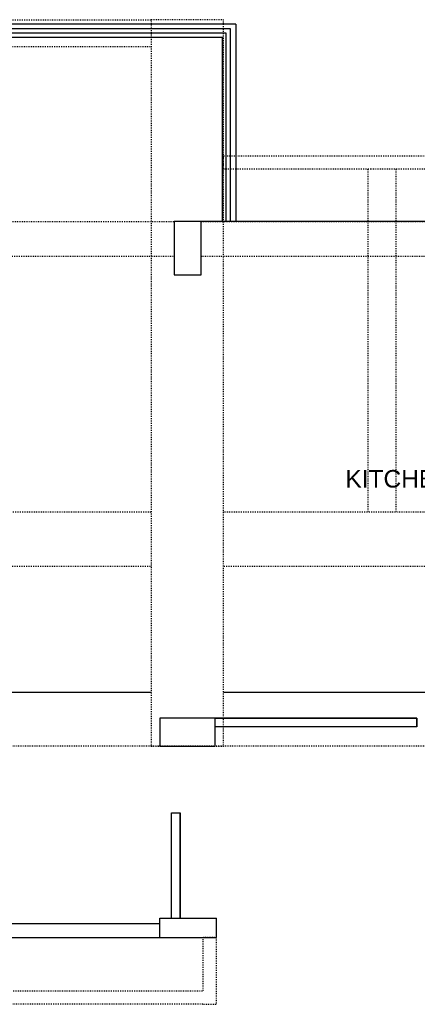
# Model space of a CAD drawing. Header units: millimetres. Extents: x -25505 to 36602, y -611 to 31787.
# Tile 20 of 21: x 20235 to 27037, y -611 to 16223. Entities that reach past the tile are written whole.
import ezdxf

# ---------------------------------------------------------------- set-up
doc = ezdxf.new("R2010")
doc.units = ezdxf.units.MM
doc.header["$MEASUREMENT"] = 0
doc.linetypes.add('I-XP _GROUND FLOOR$0$ACAD_ISO03W100', pattern=[30, 12, -18])
for name, color, linetype in [('Al_Elec - Smoke Detector', 4, 'Continuous'), ('Struc - Beams', 2, 'I-XP _GROUND FLOOR$0$ACAD_ISO03W100'), ('Struc - Elevation - RCC', 6, 'Continuous'), ('Struc - Walls', 253, 'Continuous')]:
    doc.layers.add(name, color=color, linetype=linetype)
doc.layers.add('Struc - Wall Glazing', color=253, linetype='Continuous', lineweight=9)
doc.layers.get('0').off()
doc.styles.add('I-FP_00$0$style1', font='arial.ttf')

# ---------------------------------------------------------------- blocks, each defined once
blk = doc.blocks.new('I-XP _GROUND FLOOR')
at = {"layer": 'Struc - Beams'}
for p, q in [((40540, 25747, -1989464), (45955, 25747, -1989464)), ((47195, 25747), (45955, 25747)), ((45955, 25747), (45955, 13327)), ((45955, 25747, -1989464), (45955, 25282, -1989464)), ((47195, 13327), (47195, 25747)), ((45955, 25282, -1989464), (40540, 25282, -1989464)), ((47195, 23421, -1989464), (49711, 23421, -1989464)), ((47195, 23189, -1989464), (47195, 23421, -1989464)), ((49711, 23421, -1989464), (52615, 23421)), ((49711, 23189, -1989464), (47195, 23189, -1989464)), ((49667, 17331, 8270981), (49666, 23189, 8270981)), ((52615, 23189, -1989464), (49711, 23189, -1989464)), ((50147, 17331, 8270981), (50147, 23189, 8270981)), ((60071, 13327), (32153, 13327)), ((45955, 13327), (47195, 13327)), ((47071, 10056), (46838, 10056)), ((46838, 10056), (46838, 9145)), ((47071, 8913), (47071, 10056)), ((4952, 9145), (46838, 9145)), ((46838, 8913), (4988, 8913)), ((46838, 8913), (46838, 8913)), ((46838, 8913), (47071, 8913))]:
    blk.add_line(p, q, dxfattribs=at)
at = {"layer": 'Struc - Beams', "linetype": 'ByBlock'}
for p, q in [((40540, 14250), (45955, 14250)), ((47195, 14250), (52615, 14250))]:
    blk.add_line(p, q, dxfattribs=at)
at = {"layer": 'Struc - Beams'}
for points in [[(40151, 22297), (46351, 22297), (46351, 21696), (40151, 21696)], [(46811, 22297), (53011, 22297), (53011, 21696), (46811, 21696)]]:
    blk.add_lwpolyline(points, close=True, dxfattribs=at)
at = {"layer": 'Struc - Beams', "elevation": 8270981}
for points in [[(40536, 17331), (45956, 17331)], [(47196, 17331), (52617, 17331)], [(45956, 16401), (40536, 16401)], [(52617, 16401), (47196, 16401)]]:
    blk.add_lwpolyline(points, dxfattribs=at)
at = {"layer": 'Struc - Beams'}
blk.add_lwpolyline([(47195, 14250), (52497, 14250)], dxfattribs=at)
at = {"layer": 'Struc - Elevation - RCC'}
for p, q in [((46101, 10056), (46101, 10387)), ((46101, 10387), (47071, 10387)), ((47071, 10056), (47071, 10387)), ((46101, 10056), (47071, 10056))]:
    blk.add_line(p, q, dxfattribs=at)
for points in [[(46351, 22297), (46351, 21387), (46811, 21387), (46811, 22297)], [(46101, 13327), (47051, 13327), (47051, 13807), (46101, 13807)]]:
    blk.add_lwpolyline(points, close=True, dxfattribs=at)
at = {"layer": 'Struc - Walls', "color": 252}
for p, q in [((47402, 25672, -8003740), (24295, 25675, -678445)), ((47172, 25445, -7924498), (24332, 25442))]:
    blk.add_line(p, q, dxfattribs=at)
at = {"layer": 'Struc - Walls'}
for p, q in [((47402, 25672, -8003740), (47402, 22297, -8004203)), ((47172, 25445, -8003771), (47172, 22297, -8004203)), ((53011, 22297), (46811, 22297)), ((53011, 22297), (46811, 22297)), ((50501, 13807), (47051, 13807)), ((50501, 13657), (50501, 13807)), ((50501, 13657), (47051, 13657)), ((46301, 10387), (46301, 12187)), ((46301, 12187), (46451, 12187)), ((46451, 10387), (46451, 12187)), ((40321, 10297), (46101, 10297)), ((40321, 10297), (46101, 10297)), ((30041, 10056), (46101, 10056)), ((30041, 10056), (46101, 10056))]:
    blk.add_line(p, q, dxfattribs=at)
for points in [[(47051, 13807), (50501, 13807), (50501, 13657), (47051, 13657)], [(46301, 10387), (46301, 12187), (46451, 12187), (46451, 10387)]]:
    blk.add_lwpolyline(points, dxfattribs=at)

msp = doc.modelspace()

# ---------------------------------------------------------------- linework, layer by layer
at = {"layer": 'Struc - Wall Glazing', "lineweight": 25}
for points in [[(23840, 12773), (23840, 16066), (837, 16066)], [(23765, 12773), (23765, 15991), (849, 15991)]]:
    msp.add_lwpolyline(points, dxfattribs=at)
at = {"layer": 'Struc - Walls', "color": 252}
for p, q in [((23932, 16149, -8003740), (825, 16151, -678445)), ((23702, 15921, -7924498), (862, 15918))]:
    msp.add_line(p, q, dxfattribs=at)
at = {"layer": 'Struc - Walls'}
for p, q in [((23932, 16149, -8003740), (23932, 12773, -8004203)), ((23702, 15921, -8003771), (23702, 12773, -8004203))]:
    msp.add_line(p, q, dxfattribs=at)

# ---------------------------------------------------------------- block references
msp.add_blockref('I-XP _GROUND FLOOR', (-23471, -9524))

# ---------------------------------------------------------------- texts
at = {"layer": 'Al_Elec - Smoke Detector', "color": 0, "style": 'I-FP_00$0$style1'}
msp.add_text('KITCHEN', height=300, rotation=0.0005, dxfattribs=at).set_placement((25806, 8224))

doc.saveas('drawing.dxf')
